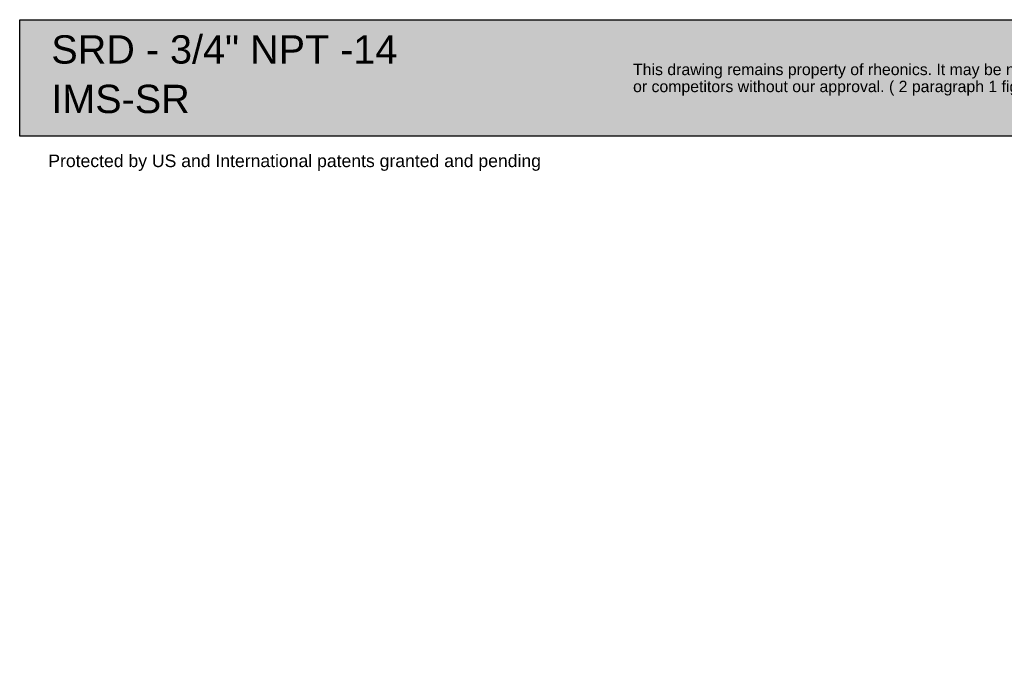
# Paper-space layout 'Sheet2' of a CAD drawing. Header units: millimetres. Extents: x 0 to 296, y -72 to 205.
# Tile 1 of 10: x 0 to 157, y -72 to 31. Entities that reach past the tile are written whole.
import ezdxf
from ezdxf.entities.mleader import LeaderData, LeaderLine
from ezdxf.math import Vec2, Vec3

# ---------------------------------------------------------------- set-up
doc = ezdxf.new("R2010")
doc.units = ezdxf.units.MM
doc.layers.add('Default', color=7, linetype='Continuous')

# ---------------------------------------------------------------- blocks, each defined once
blk = doc.blocks.new('_Dot')
at = {"color": 0, "linetype": 'ByBlock', "lineweight": -2}
blk.add_line((-0.5, 0), (-1, 0), dxfattribs=at)
at = {"color": 0, "linetype": 'ByBlock', "const_width": 0.5}
blk.add_lwpolyline([(-0.25, 0, 1), (0.25, 0, 1)], format="xyb", close=True, dxfattribs=at)
blk = doc.blocks.new('Block1')
at = {"layer": 'Default', "linetype": 'Continuous'}
blk.add_hatch(color=7, dxfattribs=at).paths.add_polyline_path([(207.88, 0), (0, 0), (0, -18.48), (207.88, -18.48)])
at = {"layer": 'Default', "color": 7, "linetype": 'Continuous'}
for p, q in [((0, 0), (207.88, 0)), ((0, -18.48), (0, 0)), ((207.88, -18.48), (0, -18.48))]:
    blk.add_line(p, q, dxfattribs=at)
ml = blk.add_multileader_mtext('Standard', dxfattribs=at)
ml.set_content('{\\pxsm0.9;\\fArial|b0||i0||c0|p34;\\W1.;\\PIMS-SR\\P}', color=256)
ml.set_leader_properties()
ml.set_arrow_properties(name='DOT')
ml.build(insert=Vec2(0, 0))
ml.multileader.update_dxf_attribs({"leader_type": 0, "dogleg_length": 0, "arrow_head_size": 4.5})
ctx = ml.context
ctx.base_point, ctx.char_height, ctx.arrow_head_size, ctx.landing_gap_size = Vec3(3.46, -5.87), 4.5, 4.5, 1.57
ctx.mtext.insert = Vec3(5.03, -3.58)
ml = blk.add_multileader_mtext('Standard', dxfattribs=at)
ml.set_content('{\\pxsm0.9;\\fArial|b0||i0||c0|p34;\\W1.;This drawing remains property of rheonics. It may be neither copied nor informed to third persons \\Por competitors without our approval. ( 2 paragraph 1 fig.7 copyright act of 9th Sept. 1965)\\P}', color=256)
ml.set_leader_properties()
ml.set_arrow_properties(name='DOT')
ml.build(insert=Vec2(0, 0))
ml.multileader.update_dxf_attribs({"leader_type": 0, "dogleg_length": 0, "arrow_head_size": 1.8})
ctx = ml.context
ctx.base_point, ctx.char_height, ctx.arrow_head_size, ctx.landing_gap_size = Vec3(96.83, -8.16), 1.8, 1.8, 0.63
ctx.mtext.insert = Vec3(97.46, -7)
ml = blk.add_multileader_mtext('Standard', dxfattribs=at)
ml.set_content('{\\pxsm0.9;\\fArial|b0||i0||c0|p34;\\W1.;Protected by US and International patents granted and pending\\P}', color=256)
ml.set_leader_properties()
ml.set_arrow_properties(name='DOT')
ml.build(insert=Vec2(0, 0))
ml.multileader.update_dxf_attribs({"leader_type": 0, "dogleg_length": 0, "arrow_head_size": 2})
ctx = ml.context
ctx.base_point, ctx.char_height, ctx.arrow_head_size, ctx.landing_gap_size = Vec3(3.85, -22.7), 2, 2, 0.7
ctx.mtext.insert = Vec3(4.55, -21.41)

psp = doc.layouts.new('Sheet2')

# ---------------------------------------------------------------- block references
at = {"layer": 'Default', "color": 7}
psp.add_blockref('Block1', (0.23, 30.84), dxfattribs=at)

# ---------------------------------------------------------------- leaders
at = {"layer": 'Default', "color": 7, "linetype": 'Continuous'}
ml = psp.add_multileader_mtext('Standard', dxfattribs=at)
ml.set_content('{\\pxsm0.9;\\fArial|b0||i0||c0|p34;\\W1.;SRD - 3/4" NPT -14\\P}', color=256)
ml.set_leader_properties()
ml.set_arrow_properties(name='DOT')
ml.build(insert=Vec2(0, 0))
ml.multileader.update_dxf_attribs({"leader_type": 0, "dogleg_length": 0, "arrow_head_size": 4.5})
ctx = ml.context
ctx.base_point, ctx.char_height, ctx.arrow_head_size, ctx.landing_gap_size = Vec3(3.68, 26.09), 4.5, 4.5, 1.57
ctx.mtext.insert = Vec3(5.26, 28.37)

doc.saveas('drawing.dxf')
